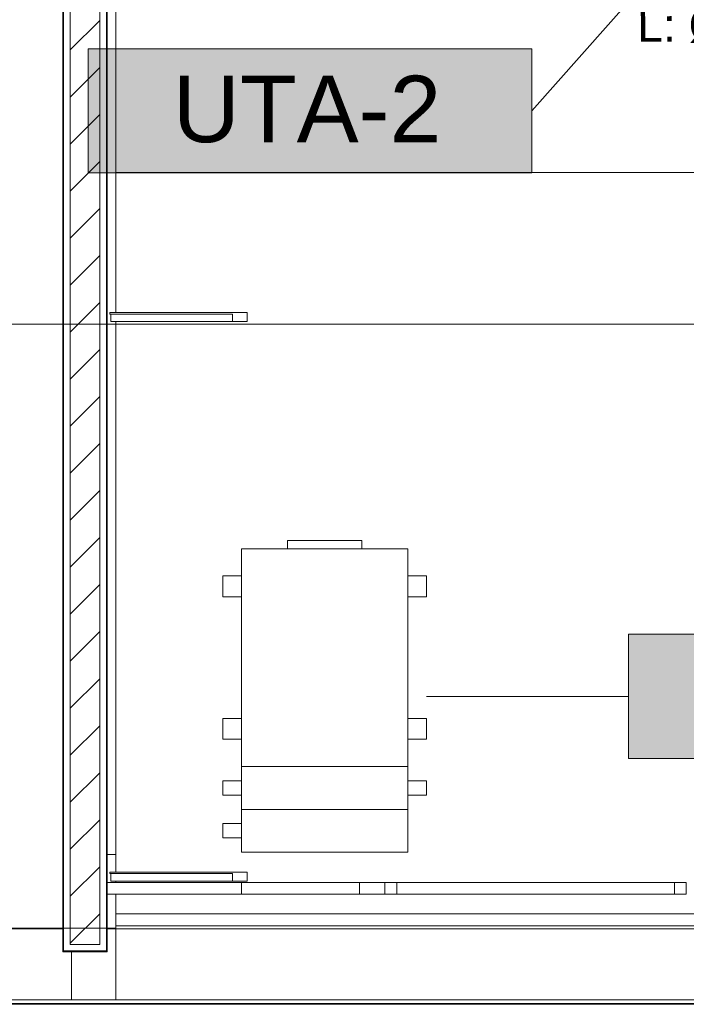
# Model space of a CAD drawing. Header units: metres. Extents: x 2.5 to 41.3, y -72.9 to -49.4.
# Tile 8 of 28: x 34.9 to 37.1, y -68.7 to -65.4. Entities that reach past the tile are written whole.
import ezdxf

# ---------------------------------------------------------------- set-up
doc = ezdxf.new("R2010")
doc.units = ezdxf.units.M
for name, color, linetype, lineweight in [('A-COLS', 7, 'Continuous', 18), ('A-FLOR', 7, 'Continuous', 18), ('A-GLAZ-CWMG', 7, 'Continuous', 18), ('A-ROOF', 7, 'Continuous', 18), ('A-WALL', 7, 'Continuous', 18), ('A-WALL-PATT', 7, 'Continuous', 18), ('G-ANNO-SYMB', 7, 'Continuous', 9), ('M-EQPM', 7, 'Continuous', 18), ('S-BEAM', 7, 'Continuous', 18), ('S-COLS', 7, 'Continuous', 18)]:
    doc.layers.add(name, color=color, linetype=linetype, lineweight=lineweight)
for name, color, linetype, lineweight, true_color in [('LAJE TÉCNICA -FRIG_dwg', 7, 'Continuous', 18, 0x767676), ('M-EQPM-IDEN', 1, 'Continuous', 9, 0xff0000), ('TUB_FRIGO_VRF', 30, 'Continuous', 18, 0xff7f00)]:
    doc.layers.add(name, color=color, linetype=linetype, lineweight=lineweight, true_color=true_color)
doc.styles.add('Arial_1', font='arial.ttf', dxfattribs={"height": 0.1125})
doc.styles.add('Arial_4', font='arial.ttf', dxfattribs={"height": 0.225})
pattern_1 = [(50, (21.555, -62.9), (0.546555, -0.047815), [0.05715, -0.62865]), (355, (21.555, -62.9), (-0.105728, 0.573166), [0.04572, -0.50292]), (100.451, (21.601, -62.904), (0.440828, 0.525349), [0.04857, -0.53427]), (46.184, (21.555, -62.748), (0.813237, -0.12613), [0.08573, -0.94298]), (96.636, (21.623, -62.758), (0.71221, 0.742287), [0.07286, -0.80141]), (351.184, (21.555, -62.748), (0.712217, 0.742274), [0.06858, -0.75438]), (21, (21.631, -62.786), (0.454846, -0.306795), [0.05715, -0.62865]), (326, (21.631, -62.786), (0.185405, 0.55256), [0.04572, -0.50292]), (71.451, (21.669, -62.811), (0.64025, 0.245763), [0.04857, -0.53427]), (37.5, (21.555, -62.9), (0.009261, 0.2536672), [0.02515, -0.47168, 0.02515, -0.48539, -0.50482]), (37.5, (21.555, -62.9), (0.009261, 0.2536672), [-1.007, 0.02515, -0.47968]), (7.5, (21.555, -62.9), (0.200456, 0.300546), [0.02515, -0.26594, 0.02515, -0.46025, -0.1924]), (7.5, (21.555, -62.9), (0.200456, 0.300546), [-0.77648, 0.02515, -0.16726]), (327.5, (21.385, -62.9), (0.4067682, -0.0171882), [0.02515, -0.16535, 0.02515, -0.56921, -0.78867]), (327.5, (21.385, -62.9), (0.4067682, -0.0171882), [-0.78486, 0.02515, -0.76352]), (317.5, (21.309, -62.9), (0.444383, 0.0762794), [0.02515, -0.2225, 0.02515, -0.36957, -0.56007]), (317.5, (21.309, -62.9), (0.444383, 0.0762794), [-0.64237, 0.02515, -0.53492])]

# ---------------------------------------------------------------- blocks, each defined once
blk = doc.blocks.new('Paredes 15 - Paredes 6-6874455-LAJE TÉCNICA - FRIGORÍFICA')
at = {"layer": 'A-WALL', "color": 253, "true_color": 0xaaaaaa}
for p, q in [((35.179, -68.442), (35.179, -54.3441)), ((32.0987, -68.442), (35.179, -68.442))]:
    blk.add_line(p, q, dxfattribs=at)
blk = doc.blocks.new('Rectangular Mullion - 50 x 150mm-8366540-LAJE TÉCNICA - FRIGORÍFICA')
at = {"layer": 'A-GLAZ-CWMG', "color": 253, "true_color": 0xaaaaaa}
for p, q in [((35.1876, -68.2522), (35.1876, -68.2572)), ((35.6529, -68.2522), (35.1876, -68.2522)), ((35.1876, -68.2572), (35.6026, -68.2572)), ((35.1917, -68.2822), (35.1917, -68.2572)), ((35.6026, -68.2572), (35.6026, -68.2822)), ((35.6529, -68.2822), (35.6529, -68.2522)), ((35.1917, -68.2822), (35.6026, -68.2822)), ((35.6026, -68.2822), (35.6529, -68.2822))]:
    blk.add_line(p, q, dxfattribs=at)
blk = doc.blocks.new('Rectangular Mullion - 30mm Square-7992605-LAJE TÉCNICA - FRIGORÍFICA')
at = {"layer": 'A-GLAZ-CWMG', "color": 253, "true_color": 0xaaaaaa}
blk.add_line((40.0373, -68.6993), (11.9115, -68.6993), dxfattribs=at)
blk = doc.blocks.new('Telhados 3 - Telhados 3-7987247-LAJE TÉCNICA - FRIGORÍFICA')
at = {"layer": 'A-ROOF', "color": 253, "true_color": 0xaaaaaa}
for p, q in [((35.029, -68.4494), (11.9403, -68.4494)), ((40.0373, -68.4494), (35.179, -68.4494)), ((40.0373, -68.4394), (35.2086, -68.4394)), ((40.0373, -68.6894), (11.7373, -68.6894)), ((40.0373, -68.7021), (11.9115, -68.7021))]:
    blk.add_line(p, q, dxfattribs=at)
blk = doc.blocks.new('Rectangular Mullion - 50 x 150mm-V3-LAJE TÉCNICA - FRIGORÍFICA')
at = {"layer": 'A-GLAZ-CWMG', "color": 253, "true_color": 0xaaaaaa}
for p, q in [((35.1876, -54.9962), (35.1876, -55.0012)), ((35.6529, -54.9962), (35.1876, -54.9962)), ((35.1876, -55.0012), (35.6026, -55.0012)), ((35.1917, -55.0262), (35.1917, -55.0012)), ((35.6026, -55.0012), (35.6026, -55.0262)), ((35.6529, -55.0262), (35.6529, -54.9962)), ((35.1917, -55.0262), (35.6026, -55.0262)), ((35.6026, -55.0262), (35.6529, -55.0262))]:
    blk.add_line(p, q, dxfattribs=at)
blk = doc.blocks.new('Rectangular Mullion - 4x4 cm - offset 2cm-8470656-LAJE TÉCNICA - FRIGORÍFICA')
at = {"layer": 'A-GLAZ-CWMG', "color": 253, "true_color": 0xaaaaaa}
for p, q in [((36.0331, -68.2871), (36.1186, -68.2871)), ((36.1186, -68.3271), (36.0331, -68.3271))]:
    blk.add_line(p, q, dxfattribs=at)
blk = doc.blocks.new('Rectangular Mullion - 4x4 cm - offset 2cm-8470658-LAJE TÉCNICA - FRIGORÍFICA')
at = {"layer": 'A-GLAZ-CWMG', "color": 253, "true_color": 0xaaaaaa}
for p, q in [((35.179, -68.2871), (35.6339, -68.2871)), ((36.0331, -68.2871), (35.6339, -68.2871)), ((35.6339, -68.2871), (35.6339, -68.3271)), ((36.0331, -68.3271), (36.0331, -68.2871)), ((35.6339, -68.3271), (35.179, -68.3271)), ((35.6339, -68.3271), (36.0331, -68.3271))]:
    blk.add_line(p, q, dxfattribs=at)
blk = doc.blocks.new('Rectangular Mullion - 4x4 cm - offset 2cm-8470662-LAJE TÉCNICA - FRIGORÍFICA')
at = {"layer": 'A-GLAZ-CWMG', "color": 253, "true_color": 0xaaaaaa}
for p, q in [((36.1586, -68.2871), (37.0983, -68.2871)), ((37.0983, -68.3271), (36.1586, -68.3271))]:
    blk.add_line(p, q, dxfattribs=at)
blk = doc.blocks.new('Rectangular Mullion - 4x4 cm - offset 2cm-8470663-LAJE TÉCNICA - FRIGORÍFICA')
at = {"layer": 'A-GLAZ-CWMG', "color": 253, "true_color": 0xaaaaaa}
for p, q in [((0, 0.04), (0.04, 0.04)), ((0, 0), (0, 0.04)), ((0.04, 0.04), (0.04, 0)), ((0.04, 0), (0, 0))]:
    blk.add_line(p, q, dxfattribs=at)
blk = doc.blocks.new('Rectangular Mullion - 4x4 cm - offset 2cm-8470664-LAJE TÉCNICA - FRIGORÍFICA')
at = {"layer": 'A-GLAZ-CWMG', "color": 253, "true_color": 0xaaaaaa}
for p, q in [((0, 0.04), (0.04, 0.04)), ((0, 0), (0, 0.04)), ((0.04, 0.04), (0.04, 0)), ((0.04, 0), (0, 0))]:
    blk.add_line(p, q, dxfattribs=at)
blk = doc.blocks.new('4 GRE - ESCOLA DE CINEMA E AUDIOVISUAL CINE REX R07_rvt-1-LAJE TÉCNICA - FRIGORÍFICA')
at = {"layer": 'A-WALL-PATT', "true_color": 0xd4d4d4}
h = blk.add_hatch(dxfattribs=at)
h.set_pattern_fill('FP_1', color=254, style=0, pattern_type=2)
h.set_pattern_definition(pattern_1)
h.paths.add_polyline_path([(35.1765, -68.5214), (35.1765, -68.5189), (35.0315, -68.5189), (35.0315, -54.842), (35.029, -54.842), (35.029, -68.5214), (35.1385, -68.5214)])
h = blk.add_hatch(dxfattribs=at)
h.set_pattern_fill('FP_2', color=254, style=0, pattern_type=2)
h.set_pattern_definition([(45, (21.555, -62.9), (-0.0795495, 0.0795495), [])])
h.paths.add_polyline_path([(35.054, -68.4964), (35.154, -68.4964), (35.154, -54.842), (35.054, -54.842), (35.054, -67.9462)])
h = blk.add_hatch(dxfattribs=at)
h.set_pattern_fill('FP_1', color=254, style=0, pattern_type=2)
h.set_pattern_definition(pattern_1)
h.paths.add_polyline_path([(35.1765, -68.5214), (35.179, -68.5214), (35.179, -54.842), (35.1765, -54.842), (35.1765, -68.5189)])
at = {"layer": 'S-COLS', "true_color": 0xaaaaaa}
h = blk.add_hatch(dxfattribs=at)
h.set_pattern_fill('FP_11', color=253, style=0, pattern_type=2)
h.set_pattern_definition([(50, (21.555, -62.9), (0.273274, -0.0239114), [0.02857, -0.31432]), (355, (21.555, -62.9), (-0.0528634, 0.286588), [0.02286, -0.25146]), (100.451, (21.578, -62.902), (0.220418, 0.2626804), [0.02429, -0.26714]), (46.184, (21.555, -62.824), (0.4066185, -0.0630575), [0.04286, -0.47149]), (96.636, (21.589, -62.829), (0.356107, 0.371139), [0.03643, -0.4007]), (351.184, (21.555, -62.824), (0.356108, 0.371137), [0.03429, -0.37719]), (21, (21.593, -62.843), (0.2274184, -0.1533992), [0.02858, -0.31433]), (326, (21.593, -62.843), (0.092705, 0.276284), [0.02286, -0.25146]), (71.451, (21.612, -62.856), (0.320132, 0.1228847), [0.02429, -0.26714]), (37.5, (21.555, -62.9), (0.0046375, 0.1268327), [0.00251, -0.2459, 0.00251, -0.25276, -0.25241]), (37.5, (21.555, -62.9), (0.0046375, 0.1268327), [-0.50368, 0.00251, -0.2499]), (7.5, (21.555, -62.9), (0.1002335, 0.1502687), [0.00251, -0.14303, 0.00251, -0.24018, -0.0962]), (7.5, (21.555, -62.9), (0.1002335, 0.1502687), [-0.38824, 0.00251, -0.09369]), (327.5, (21.47, -62.9), (0.2033841, -0.0085941), [0.00251, -0.09274, 0.00251, -0.29467, -0.39433]), (327.5, (21.47, -62.9), (0.2033841, -0.0085941), [-0.39243, 0.00251, -0.39182]), (317.5, (21.432, -62.9), (0.2221916, 0.0381397), [0.00251, -0.12131, 0.00251, -0.19484, -0.28004]), (317.5, (21.432, -62.9), (0.2221916, 0.0381397), [-0.32118, 0.00251, -0.27752])])
h.paths.add_polyline_path([(35.2073, -68.4426), (35.2073, -68.442), (35.179, -68.4426)])
h.paths.add_polyline_path([(35.029, -68.4426), (35.029, -68.4419), (35.0073, -68.4426)])
at = {"layer": 'A-FLOR', "color": 253, "true_color": 0xaaaaaa}
blk.add_line((35.2086, -68.3931), (40.0373, -68.3931), dxfattribs=at)
at = {"layer": 'A-WALL', "color": 253, "true_color": 0xaaaaaa}
for p, q in [((35.029, -54.842), (35.029, -68.5214)), ((35.0315, -68.5189), (35.0315, -54.842)), ((35.054, -68.4964), (35.054, -54.842)), ((35.154, -68.4964), (35.154, -54.842)), ((35.1765, -68.5189), (35.1765, -54.842)), ((35.179, -68.5214), (35.179, -54.842)), ((35.054, -68.4964), (35.154, -68.4964)), ((35.029, -68.5214), (35.0315, -68.5214)), ((35.0315, -68.5189), (35.054, -68.5189)), ((35.0315, -68.5214), (35.1765, -68.5214)), ((35.054, -68.5189), (35.154, -68.5189)), ((35.154, -68.5189), (35.1765, -68.5189)), ((35.1765, -68.5214), (35.179, -68.5214))]:
    blk.add_line(p, q, dxfattribs=at)
at = {"layer": 'S-COLS', "color": 253, "true_color": 0xaaaaaa}
for p, q in [((35.029, -68.4426), (35.0073, -68.4426)), ((35.2073, -68.4426), (35.179, -68.4426))]:
    blk.add_line(p, q, dxfattribs=at)
at = {"layer": 'A-GLAZ-CWMG', "color": 253, "lineweight": 18, "true_color": 0xaaaaaa}
for name, p in [('Rectangular Mullion - 50 x 150mm-V3-LAJE TÉCNICA - FRIGORÍFICA', (0, -11.3623)), ('Rectangular Mullion - 50 x 150mm-8366540-LAJE TÉCNICA - FRIGORÍFICA', (0, 0)), ('Rectangular Mullion - 4x4 cm - offset 2cm-8470658-LAJE TÉCNICA - FRIGORÍFICA', (0, 0)), ('Rectangular Mullion - 4x4 cm - offset 2cm-8470656-LAJE TÉCNICA - FRIGORÍFICA', (0, 0)), ('Rectangular Mullion - 4x4 cm - offset 2cm-8470662-LAJE TÉCNICA - FRIGORÍFICA', (0, 0)), ('Rectangular Mullion - 30mm Square-7992605-LAJE TÉCNICA - FRIGORÍFICA', (0, 0))]:
    blk.add_blockref(name, p, dxfattribs=at)
at = {"layer": 'A-GLAZ-CWMG', "color": 253, "lineweight": 18, "true_color": 0xaaaaaa, "extrusion": (0, 0, -1), "rotation": 180}
for name, p in [('Rectangular Mullion - 4x4 cm - offset 2cm-8470663-LAJE TÉCNICA - FRIGORÍFICA', (-36.1186, -68.2871)), ('Rectangular Mullion - 4x4 cm - offset 2cm-8470664-LAJE TÉCNICA - FRIGORÍFICA', (-37.0983, -68.2871))]:
    blk.add_blockref(name, p, dxfattribs=at)
at = {"layer": 'A-ROOF', "color": 253, "lineweight": 18, "true_color": 0xaaaaaa}
blk.add_blockref('Telhados 3 - Telhados 3-7987247-LAJE TÉCNICA - FRIGORÍFICA', (0, 0.0056), dxfattribs=at)
at = {"layer": 'A-WALL', "color": 253, "lineweight": 18, "true_color": 0xaaaaaa}
blk.add_blockref('Paredes 15 - Paredes 6-6874455-LAJE TÉCNICA - FRIGORÍFICA', (0, 0), dxfattribs=at)
blk = doc.blocks.new('Family - P47-298915-LAJE TÉCNICA - FRIGORÍFICA')
at = {"layer": 'A-COLS', "color": 253, "true_color": 0xaaaaaa}
for p, q in [((0.0453, 0.125), (0.075, 0.125)), ((0.075, 0.125), (0.075, 0.0648)), ((0.075, 0.0348), (0.075, 0.0299)), ((0.075, -0.0101), (0.075, -0.125)), ((0.075, -0.125), (0.0453, -0.125))]:
    blk.add_line(p, q, dxfattribs=at)
blk = doc.blocks.new('Family - P47-301710-LAJE TÉCNICA - FRIGORÍFICA')
at = {"layer": 'S-COLS', "color": 253, "true_color": 0xaaaaaa}
for p, q in [((0.0453, 0.125), (0.075, 0.125)), ((0.075, 0.125), (0.075, 0.0648)), ((0.075, 0.0348), (0.075, 0.0299)), ((0.075, -0.0101), (0.075, -0.125)), ((0.075, -0.125), (0.0453, -0.125))]:
    blk.add_line(p, q, dxfattribs=at)
blk = doc.blocks.new('Family - V502-298927-LAJE TÉCNICA - FRIGORÍFICA')
at = {"layer": 'S-BEAM', "color": 253, "true_color": 0xaaaaaa}
for p, q in [((0.06, 1.4432), (0.0303, 1.4432)), ((0.06, 1.4432), (0.06, 0.3902)), ((0.06, 0.3602), (0.06, -1.4432)), ((0.0303, -1.4432), (0.06, -1.4432))]:
    blk.add_line(p, q, dxfattribs=at)
blk = doc.blocks.new('Family - V339-300044-LAJE TÉCNICA - FRIGORÍFICA')
at = {"layer": 'S-BEAM', "color": 253, "true_color": 0xaaaaaa}
for p, q in [((0.075, 1.4987), (0.075, 1.2587)), ((-0.075, 1.4211), (-0.075, 1.2587)), ((-0.075, 1.2461), (-0.075, 1.2433)), ((0.075, 1.2461), (0.075, 1.2433))]:
    blk.add_line(p, q, dxfattribs=at)
blk = doc.blocks.new('Family - L317-300126-LAJE TÉCNICA - FRIGORÍFICA')
at = {"layer": 'A-FLOR', "color": 253, "true_color": 0xaaaaaa}
for p, q in [((2.4051, 1.6099), (2.4051, 1.5692)), ((-2.4051, 1.3192), (-2.4051, 1.5592)), ((2.4051, 1.5592), (2.4051, 1.3192)), ((-2.4051, 1.3037), (-2.4051, 1.3066)), ((2.4051, 1.3066), (2.4051, 1.3037))]:
    blk.add_line(p, q, dxfattribs=at)
blk = doc.blocks.new('ESTRUTURAL CINE REX _011_IFC-1-LAJE TÉCNICA - FRIGORÍFICA')
at = {"layer": 'A-COLS', "color": 253, "lineweight": 18, "true_color": 0xaaaaaa}
blk.add_blockref('Family - P47-301710-LAJE TÉCNICA - FRIGORÍFICA', (35.1336, -68.317), dxfattribs=at)
at = {"layer": 'A-FLOR', "color": 253, "lineweight": 18, "true_color": 0xaaaaaa}
blk.add_blockref('Family - L317-300126-LAJE TÉCNICA - FRIGORÍFICA', (37.6138, -70.003), dxfattribs=at)
at = {"layer": 'S-BEAM', "color": 253, "lineweight": 18, "true_color": 0xaaaaaa}
for name, p in [('Family - V502-298927-LAJE TÉCNICA - FRIGORÍFICA', (35.1486, -66.7488)), ('Family - V339-300044-LAJE TÉCNICA - FRIGORÍFICA', (35.1336, -69.9426))]:
    blk.add_blockref(name, p, dxfattribs=at)
at = {"layer": 'S-COLS', "color": 253, "lineweight": 18, "true_color": 0xaaaaaa}
blk.add_blockref('Family - P47-298915-LAJE TÉCNICA - FRIGORÍFICA', (35.1336, -68.317), dxfattribs=at)
blk = doc.blocks.new('GLPF-200_1000-H-B-G4_M5 - GLPF 280-1087492-LAJE TÉCNICA - FRIGORÍFICA')
at = {"layer": 'M-EQPM', "color": 1, "true_color": 0xff0000}
for p, q in [((-0.281, 0.6585), (0.281, 0.6585)), ((-0.281, 0.6585), (-0.281, 0.5135)), ((0.281, 0.5135), (0.281, 0.6585)), ((0.345, 0.6102), (0.281, 0.6102)), ((0.345, 0.6102), (0.345, 0.5618)), ((0.345, 0.5618), (0.281, 0.5618)), ((-0.281, 0.5135), (0.281, 0.5135)), ((-0.281, 0.5135), (-0.281, 0.3685)), ((0.281, 0.5135), (-0.281, 0.5135)), ((0.281, 0.3685), (0.281, 0.5135)), ((-0.345, 0.4168), (-0.345, 0.4652)), ((-0.281, 0.4652), (-0.345, 0.4652)), ((0.345, 0.4652), (0.281, 0.4652)), ((0.345, 0.4652), (0.345, 0.4168)), ((-0.281, 0.4168), (-0.345, 0.4168)), ((0.345, 0.4168), (0.281, 0.4168)), ((0.281, 0.3685), (-0.281, 0.3685)), ((-0.281, 0.3685), (-0.281, -0.3685)), ((0.281, 0.3685), (-0.281, 0.3685)), ((0.281, -0.3685), (0.281, 0.3685)), ((-0.345, 0.2061), (-0.345, 0.2764)), ((-0.281, 0.2764), (-0.345, 0.2764)), ((0.345, 0.2764), (0.281, 0.2764)), ((0.345, 0.2764), (0.345, 0.2061)), ((-0.281, 0.2061), (-0.345, 0.2061)), ((0.345, 0.2061), (0.281, 0.2061)), ((-0.345, -0.2764), (-0.345, -0.2061)), ((-0.281, -0.2061), (-0.345, -0.2061)), ((0.345, -0.2061), (0.281, -0.2061)), ((0.345, -0.2061), (0.345, -0.2764)), ((-0.281, -0.2764), (-0.345, -0.2764)), ((0.345, -0.2764), (0.281, -0.2764)), ((-0.281, -0.3685), (0.281, -0.3685)), ((-0.126, -0.3685), (-0.126, -0.3965)), ((0.1259, -0.3965), (-0.126, -0.3965)), ((0.1259, -0.3965), (0.1259, -0.3685))]:
    blk.add_line(p, q, dxfattribs=at)
blk = doc.blocks.new('LAJE TÉCNICA -FRIG_dwg-1114779-LAJE TÉCNICA - FRIGORÍFICA')
at = {"layer": 'TUB_FRIGO_VRF', "color": 7, "insert": (15.4165, -2.3146), "char_height": 0.1125, "width": 0.683149, "attachment_point": 1, "rotation": 0.2292, "line_spacing_factor": 0.941778, "style": 'Arial_1'}
blk.add_mtext('L: Ø5/8"', dxfattribs=at)
blk = doc.blocks.new('M_Identificador de equipamento mecânico_BTS - Em caixas-817025-LAJE TÉCNICA - FRIGORÍFICA')
at = {"layer": 'M-EQPM-IDEN', "true_color": 0xf5f5f5}
blk.add_hatch(color=7, dxfattribs=at).paths.add_polyline_path([(0.01, 0.0028), (0.01, -0.0028), (-0.01, -0.0028), (-0.01, 0.0028)])
at = {"layer": 'M-EQPM-IDEN'}
for p, q in [((0.01, 0.0028), (-0.01, 0.0028)), ((-0.01, 0.0028), (-0.01, -0.0028)), ((-0.01, 0.0028), (0.01, 0.0028)), ((-0.01, -0.0028), (-0.01, 0.0028)), ((0.01, -0.0028), (0.01, 0.0028)), ((0.01, 0.0028), (0.01, -0.0028)), ((-0.01, -0.0028), (0.01, -0.0028)), ((0.01, -0.0028), (-0.01, -0.0028))]:
    blk.add_line(p, q, dxfattribs=at)

msp = doc.modelspace()

# ---------------------------------------------------------------- linework, layer by layer
at = {"layer": 'A-FLOR', "color": 253, "true_color": 0xaaaaaa}
msp.add_line((35.2086, -65.8848), (37.5973, -65.8848), dxfattribs=at)
at = {"layer": 'G-ANNO-SYMB'}
msp.add_line((4.1178, -66.3976), (40.6306, -66.3976), dxfattribs=at)
at = {"layer": 'M-EQPM-IDEN'}
for p, q in [((37.0864, -65.1448), (36.6154, -65.6759)), ((36.2599, -67.6572), (36.9424, -67.6572))]:
    msp.add_line(p, q, dxfattribs=at)

# ---------------------------------------------------------------- block references
at = {"lineweight": 5}
for name in ['4 GRE - ESCOLA DE CINEMA E AUDIOVISUAL CINE REX R07_rvt-1-LAJE TÉCNICA - FRIGORÍFICA', 'ESTRUTURAL CINE REX _011_IFC-1-LAJE TÉCNICA - FRIGORÍFICA']:
    msp.add_blockref(name, (0, 0), dxfattribs=at)
at = {"layer": 'LAJE TÉCNICA -FRIG_dwg', "color": 7}
msp.add_blockref('LAJE TÉCNICA -FRIG_dwg-1114779-LAJE TÉCNICA - FRIGORÍFICA', (21.555, -63.0153), dxfattribs=at)
at = {"layer": 'M-EQPM', "color": 1, "true_color": 0xff0000, "rotation": 180}
msp.add_blockref('GLPF-200_1000-H-B-G4_M5 - GLPF 280-1087492-LAJE TÉCNICA - FRIGORÍFICA', (35.9149, -67.5262), dxfattribs=at)
at = {"layer": 'M-EQPM-IDEN', "xscale": 74.99999999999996, "yscale": 74.99999999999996, "zscale": 74.99999999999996}
for p in [(35.8654, -65.6759), (37.6924, -67.6572)]:
    msp.add_blockref('M_Identificador de equipamento mecânico_BTS - Em caixas-817025-LAJE TÉCNICA - FRIGORÍFICA', p, dxfattribs=at)

# ---------------------------------------------------------------- texts
at = {"layer": 'M-EQPM-IDEN', "color": 7, "insert": (35.4013, -65.5571), "char_height": 0.225, "width": 1.118354, "attachment_point": 1, "style": 'Arial_4'}
msp.add_mtext('UTA-2', dxfattribs=at)

doc.saveas('drawing.dxf')
